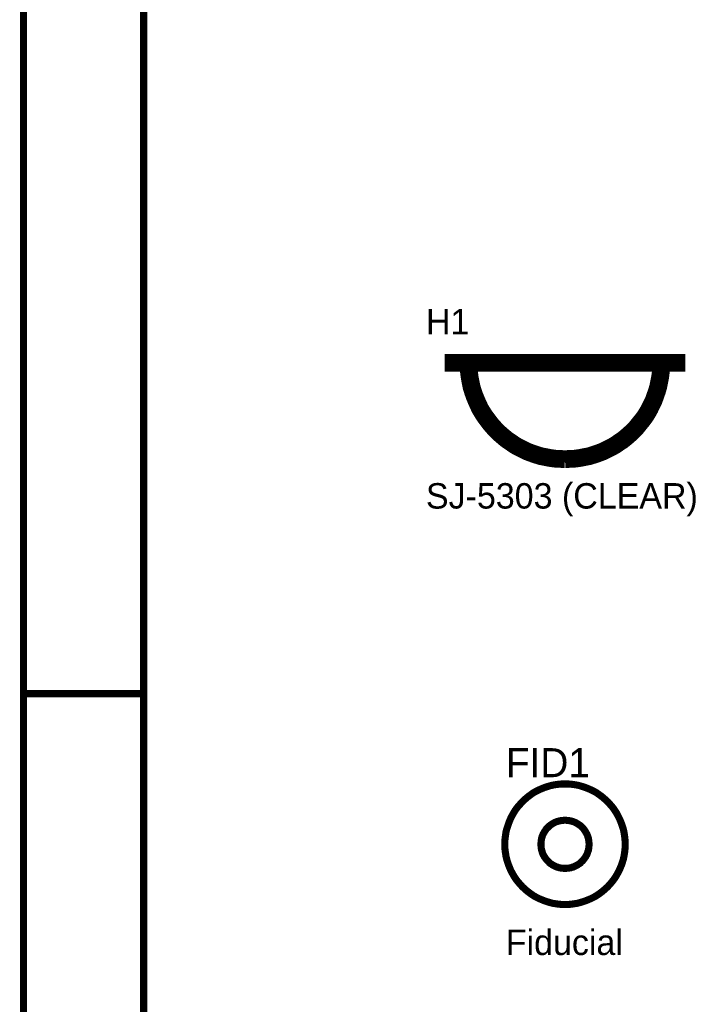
# Model space of a CAD drawing. Header units: inches. Extents: x 0 to 17, y 0 to 11.
# Tile 3 of 39: x 0 to 1.1, y 7.7 to 9.4. Entities that reach past the tile are written whole.
import ezdxf

# ---------------------------------------------------------------- set-up
doc = ezdxf.new("R2010")
doc.units = ezdxf.units.IN
doc.header["$MEASUREMENT"] = 0
doc.layers.add('Sheet', color=255, linetype='Continuous')

msp = doc.modelspace()

# ---------------------------------------------------------------- linework, layer by layer
at = {"layer": 'Sheet'}
for points in [[(0.0008, 11, 0.0118, 0.0118, 0), (17, 11, 0.0118, 0.0118, 0), (17, 0, 0.0118, 0.0118, 0), (0.0008, 0, 0.0118, 0.0118, 0), (0.0008, 11, 0.0118, 0.0118, 0)], [(0.0008, 11, 0.0039, 0.0039, 0), (0.0008, 0, 0.0039, 0.0039, 0), (17, 0, 0.0039, 0.0039, 0), (17, 11, 0.0039, 0.0039, 0), (0.0008, 11, 0.0039, 0.0039, 0), (0.0008, 11, 0.0039, 0.0039, 0)], [(0.2005, 10.7995, 0.0118, 0.0118, 0), (16.8002, 10.7995, 0.0118, 0.0118, 0), (16.8002, 0.1998, 0.0118, 0.0118, 0), (0.2005, 0.1998, 0.0118, 0.0118, 0), (0.2005, 10.7995, 0.0118, 0.0118, 0)], [(0.2005, 10.7995, 0.0039, 0.0039, 0), (0.2005, 0.1998, 0.0039, 0.0039, 0), (16.8002, 0.1998, 0.0039, 0.0039, 0), (16.8002, 10.7995, 0.0039, 0.0039, 0), (0.2005, 10.7995, 0.0039, 0.0039, 0), (0.2005, 10.7995, 0.0039, 0.0039, 0)]]:
    msp.add_lwpolyline(points, format="xyseb", close=True, dxfattribs=at)
for points in [[(0.7003, 8.7999, 0.0295, 0.0295, 0), (1.1006, 8.7999, 0.0295, 0.0295, 0)], [(0.7402, 8.7999, 0.0295, 0.0295, 0), (0.7406, 8.7916, 0.0295, 0.0295, 0), (0.741, 8.7837, 0.0295, 0.0295, 0), (0.7421, 8.7754, 0.0295, 0.0295, 0), (0.7436, 8.7675, 0.0295, 0.0295, 0), (0.7451, 8.76, 0.0295, 0.0295, 0), (0.7474, 8.7524, 0.0295, 0.0295, 0), (0.75, 8.7449, 0.0295, 0.0295, 0), (0.7531, 8.7374, 0.0295, 0.0295, 0), (0.7561, 8.7306, 0.0295, 0.0295, 0), (0.7595, 8.7234, 0.0295, 0.0295, 0), (0.7636, 8.7166, 0.0295, 0.0295, 0), (0.7678, 8.7102, 0.0295, 0.0295, 0), (0.7723, 8.7042, 0.0295, 0.0295, 0), (0.7768, 8.6982, 0.0295, 0.0295, 0), (0.7821, 8.6921, 0.0295, 0.0295, 0), (0.7874, 8.6865, 0.0295, 0.0295, 0), (0.793, 8.6812, 0.0295, 0.0295, 0), (0.7987, 8.6763, 0.0295, 0.0295, 0), (0.8047, 8.6714, 0.0295, 0.0295, 0), (0.8111, 8.6672, 0.0295, 0.0295, 0), (0.8175, 8.6627, 0.0295, 0.0295, 0), (0.8243, 8.659, 0.0295, 0.0295, 0), (0.8311, 8.6556, 0.0295, 0.0295, 0), (0.8382, 8.6522, 0.0295, 0.0295, 0), (0.8454, 8.6495, 0.0295, 0.0295, 0), (0.8529, 8.6469, 0.0295, 0.0295, 0), (0.8605, 8.6446, 0.0295, 0.0295, 0), (0.8684, 8.6431, 0.0295, 0.0295, 0), (0.8759, 8.6416, 0.0295, 0.0295, 0), (0.8842, 8.6405, 0.0295, 0.0295, 0), (0.8921, 8.6401, 0.0295, 0.0295, 0), (0.9004, 8.6397, 0.0295, 0.0295, 0)], [(0.9004, 8.6397, 0.0295, 0.0295, 0), (0.9087, 8.6401, 0.0295, 0.0295, 0), (0.9166, 8.6405, 0.0295, 0.0295, 0), (0.9249, 8.6416, 0.0295, 0.0295, 0), (0.9325, 8.6431, 0.0295, 0.0295, 0), (0.9404, 8.6446, 0.0295, 0.0295, 0), (0.9479, 8.6469, 0.0295, 0.0295, 0), (0.9555, 8.6495, 0.0295, 0.0295, 0), (0.9626, 8.6522, 0.0295, 0.0295, 0), (0.9698, 8.6556, 0.0295, 0.0295, 0), (0.9766, 8.659, 0.0295, 0.0295, 0), (0.9833, 8.6627, 0.0295, 0.0295, 0), (0.9898, 8.6672, 0.0295, 0.0295, 0), (0.9962, 8.6714, 0.0295, 0.0295, 0), (1.0022, 8.6763, 0.0295, 0.0295, 0), (1.0078, 8.6812, 0.0295, 0.0295, 0), (1.0135, 8.6865, 0.0295, 0.0295, 0), (1.0188, 8.6921, 0.0295, 0.0295, 0), (1.0237, 8.6982, 0.0295, 0.0295, 0), (1.0286, 8.7042, 0.0295, 0.0295, 0), (1.0331, 8.7102, 0.0295, 0.0295, 0), (1.0372, 8.7166, 0.0295, 0.0295, 0), (1.041, 8.7234, 0.0295, 0.0295, 0), (1.0444, 8.7306, 0.0295, 0.0295, 0), (1.0478, 8.7374, 0.0295, 0.0295, 0), (1.0504, 8.7449, 0.0295, 0.0295, 0), (1.0531, 8.7524, 0.0295, 0.0295, 0), (1.0553, 8.76, 0.0295, 0.0295, 0), (1.0568, 8.7675, 0.0295, 0.0295, 0), (1.0584, 8.7754, 0.0295, 0.0295, 0), (1.0595, 8.7837, 0.0295, 0.0295, 0), (1.0599, 8.7916, 0.0295, 0.0295, 0), (1.0602, 8.7999, 0.0295, 0.0295, 0)], [(0.0004, 8.25, 0.0118, 0.0118, 0), (0.2005, 8.25, 0.0118, 0.0118, 0)], [(0.8005, 7.9997, 0.0118, 0.0118, 0), (0.8005, 8.005, 0.0118, 0.0118, 0), (0.8009, 8.0099, 0.0118, 0.0118, 0), (0.8017, 8.0152, 0.0118, 0.0118, 0), (0.8024, 8.0201, 0.0118, 0.0118, 0), (0.8036, 8.025, 0.0118, 0.0118, 0), (0.8051, 8.0295, 0.0118, 0.0118, 0), (0.8066, 8.034, 0.0118, 0.0118, 0), (0.8085, 8.0389, 0.0118, 0.0118, 0), (0.8103, 8.0431, 0.0118, 0.0118, 0), (0.8126, 8.0476, 0.0118, 0.0118, 0), (0.8149, 8.0517, 0.0118, 0.0118, 0), (0.8175, 8.0559, 0.0118, 0.0118, 0), (0.8201, 8.0597, 0.0118, 0.0118, 0), (0.8232, 8.0634, 0.0118, 0.0118, 0), (0.8266, 8.0672, 0.0118, 0.0118, 0), (0.8296, 8.0706, 0.0118, 0.0118, 0), (0.8333, 8.074, 0.0118, 0.0118, 0), (0.8367, 8.077, 0.0118, 0.0118, 0), (0.8405, 8.08, 0.0118, 0.0118, 0), (0.8446, 8.083, 0.0118, 0.0118, 0), (0.8484, 8.0857, 0.0118, 0.0118, 0), (0.8526, 8.0879, 0.0118, 0.0118, 0), (0.8571, 8.0902, 0.0118, 0.0118, 0), (0.8616, 8.0921, 0.0118, 0.0118, 0), (0.8661, 8.094, 0.0118, 0.0118, 0), (0.8707, 8.0955, 0.0118, 0.0118, 0), (0.8756, 8.097, 0.0118, 0.0118, 0), (0.8801, 8.0981, 0.0118, 0.0118, 0), (0.885, 8.0989, 0.0118, 0.0118, 0), (0.8903, 8.0996, 0.0118, 0.0118, 0), (0.8952, 8.1, 0.0118, 0.0118, 0), (0.9004, 8.1, 0.0118, 0.0118, 0)], [(0.8005, 7.9997, 0.0039, 0.0039, 0), (0.8005, 8.005, 0.0039, 0.0039, 0), (0.8009, 8.0099, 0.0039, 0.0039, 0), (0.8017, 8.0152, 0.0039, 0.0039, 0), (0.8024, 8.0201, 0.0039, 0.0039, 0), (0.8036, 8.025, 0.0039, 0.0039, 0), (0.8051, 8.0295, 0.0039, 0.0039, 0), (0.8066, 8.034, 0.0039, 0.0039, 0), (0.8085, 8.0389, 0.0039, 0.0039, 0), (0.8103, 8.0431, 0.0039, 0.0039, 0), (0.8126, 8.0476, 0.0039, 0.0039, 0), (0.8149, 8.0517, 0.0039, 0.0039, 0), (0.8175, 8.0559, 0.0039, 0.0039, 0), (0.8201, 8.0597, 0.0039, 0.0039, 0), (0.8232, 8.0634, 0.0039, 0.0039, 0), (0.8266, 8.0672, 0.0039, 0.0039, 0), (0.8296, 8.0706, 0.0039, 0.0039, 0), (0.8333, 8.074, 0.0039, 0.0039, 0), (0.8367, 8.077, 0.0039, 0.0039, 0), (0.8405, 8.08, 0.0039, 0.0039, 0), (0.8446, 8.083, 0.0039, 0.0039, 0), (0.8484, 8.0857, 0.0039, 0.0039, 0), (0.8526, 8.0879, 0.0039, 0.0039, 0), (0.8571, 8.0902, 0.0039, 0.0039, 0), (0.8616, 8.0921, 0.0039, 0.0039, 0), (0.8661, 8.094, 0.0039, 0.0039, 0), (0.8707, 8.0955, 0.0039, 0.0039, 0), (0.8756, 8.097, 0.0039, 0.0039, 0), (0.8801, 8.0981, 0.0039, 0.0039, 0), (0.885, 8.0989, 0.0039, 0.0039, 0), (0.8903, 8.0996, 0.0039, 0.0039, 0), (0.8952, 8.1, 0.0039, 0.0039, 0), (0.9004, 8.1, 0.0039, 0.0039, 0)], [(0.9004, 8.1, 0.0118, 0.0118, 0), (0.9004, 8.1, 0.0118, 0.0118, 0)], [(0.9004, 8.1, 0.0118, 0.0118, 0), (0.9057, 8.1, 0.0118, 0.0118, 0), (0.9106, 8.0996, 0.0118, 0.0118, 0), (0.9159, 8.0989, 0.0118, 0.0118, 0), (0.9208, 8.0981, 0.0118, 0.0118, 0), (0.9253, 8.097, 0.0118, 0.0118, 0), (0.9302, 8.0955, 0.0118, 0.0118, 0), (0.9347, 8.094, 0.0118, 0.0118, 0), (0.9393, 8.0921, 0.0118, 0.0118, 0), (0.9438, 8.0902, 0.0118, 0.0118, 0), (0.9483, 8.0879, 0.0118, 0.0118, 0), (0.9524, 8.0857, 0.0118, 0.0118, 0), (0.9562, 8.083, 0.0118, 0.0118, 0), (0.9604, 8.08, 0.0118, 0.0118, 0), (0.9641, 8.077, 0.0118, 0.0118, 0), (0.9675, 8.074, 0.0118, 0.0118, 0), (0.9713, 8.0706, 0.0118, 0.0118, 0), (0.9743, 8.0672, 0.0118, 0.0118, 0), (0.9777, 8.0634, 0.0118, 0.0118, 0), (0.9807, 8.0597, 0.0118, 0.0118, 0), (0.9833, 8.0559, 0.0118, 0.0118, 0), (0.986, 8.0517, 0.0118, 0.0118, 0), (0.9882, 8.0476, 0.0118, 0.0118, 0), (0.9905, 8.0431, 0.0118, 0.0118, 0), (0.9924, 8.0389, 0.0118, 0.0118, 0), (0.9943, 8.034, 0.0118, 0.0118, 0), (0.9958, 8.0295, 0.0118, 0.0118, 0), (0.9973, 8.025, 0.0118, 0.0118, 0), (0.9984, 8.0201, 0.0118, 0.0118, 0), (0.9992, 8.0152, 0.0118, 0.0118, 0), (0.9999, 8.0099, 0.0118, 0.0118, 0), (1.0003, 8.005, 0.0118, 0.0118, 0), (1.0003, 7.9997, 0.0118, 0.0118, 0)], [(0.9004, 8.1, 0.0039, 0.0039, 0), (0.9004, 8.1, 0.0039, 0.0039, 0)], [(0.9004, 8.1, 0.0039, 0.0039, 0), (0.9057, 8.1, 0.0039, 0.0039, 0), (0.9106, 8.0996, 0.0039, 0.0039, 0), (0.9159, 8.0989, 0.0039, 0.0039, 0), (0.9208, 8.0981, 0.0039, 0.0039, 0), (0.9253, 8.097, 0.0039, 0.0039, 0), (0.9302, 8.0955, 0.0039, 0.0039, 0), (0.9347, 8.094, 0.0039, 0.0039, 0), (0.9393, 8.0921, 0.0039, 0.0039, 0), (0.9438, 8.0902, 0.0039, 0.0039, 0), (0.9483, 8.0879, 0.0039, 0.0039, 0), (0.9524, 8.0857, 0.0039, 0.0039, 0), (0.9562, 8.083, 0.0039, 0.0039, 0), (0.9604, 8.08, 0.0039, 0.0039, 0), (0.9641, 8.077, 0.0039, 0.0039, 0), (0.9675, 8.074, 0.0039, 0.0039, 0), (0.9713, 8.0706, 0.0039, 0.0039, 0), (0.9743, 8.0672, 0.0039, 0.0039, 0), (0.9777, 8.0634, 0.0039, 0.0039, 0), (0.9807, 8.0597, 0.0039, 0.0039, 0), (0.9833, 8.0559, 0.0039, 0.0039, 0), (0.986, 8.0517, 0.0039, 0.0039, 0), (0.9882, 8.0476, 0.0039, 0.0039, 0), (0.9905, 8.0431, 0.0039, 0.0039, 0), (0.9924, 8.0389, 0.0039, 0.0039, 0), (0.9943, 8.034, 0.0039, 0.0039, 0), (0.9958, 8.0295, 0.0039, 0.0039, 0), (0.9973, 8.025, 0.0039, 0.0039, 0), (0.9984, 8.0201, 0.0039, 0.0039, 0), (0.9992, 8.0152, 0.0039, 0.0039, 0), (0.9999, 8.0099, 0.0039, 0.0039, 0), (1.0003, 8.005, 0.0039, 0.0039, 0), (1.0003, 7.9997, 0.0039, 0.0039, 0)], [(0.8605, 7.9997, 0.0118, 0.0118, 0), (0.8605, 8.0016, 0.0118, 0.0118, 0), (0.8609, 8.0039, 0.0118, 0.0118, 0), (0.8609, 8.0058, 0.0118, 0.0118, 0), (0.8612, 8.0076, 0.0118, 0.0118, 0), (0.8616, 8.0099, 0.0118, 0.0118, 0), (0.8624, 8.0118, 0.0118, 0.0118, 0), (0.8627, 8.0137, 0.0118, 0.0118, 0), (0.8635, 8.0152, 0.0118, 0.0118, 0), (0.8642, 8.0171, 0.0118, 0.0118, 0), (0.8654, 8.0189, 0.0118, 0.0118, 0), (0.8661, 8.0205, 0.0118, 0.0118, 0), (0.8673, 8.022, 0.0118, 0.0118, 0), (0.8684, 8.0238, 0.0118, 0.0118, 0), (0.8695, 8.0254, 0.0118, 0.0118, 0), (0.8707, 8.0265, 0.0118, 0.0118, 0), (0.8722, 8.028, 0.0118, 0.0118, 0), (0.8737, 8.0295, 0.0118, 0.0118, 0), (0.8748, 8.0306, 0.0118, 0.0118, 0), (0.8763, 8.0318, 0.0118, 0.0118, 0), (0.8782, 8.0329, 0.0118, 0.0118, 0), (0.8797, 8.034, 0.0118, 0.0118, 0), (0.8812, 8.0348, 0.0118, 0.0118, 0), (0.8831, 8.0359, 0.0118, 0.0118, 0), (0.885, 8.0367, 0.0118, 0.0118, 0), (0.8865, 8.0374, 0.0118, 0.0118, 0), (0.8884, 8.0378, 0.0118, 0.0118, 0), (0.8903, 8.0385, 0.0118, 0.0118, 0), (0.8925, 8.0389, 0.0118, 0.0118, 0), (0.8944, 8.0393, 0.0118, 0.0118, 0), (0.8963, 8.0393, 0.0118, 0.0118, 0), (0.8985, 8.0397, 0.0118, 0.0118, 0), (0.9004, 8.0397, 0.0118, 0.0118, 0)], [(0.8605, 7.9997, 0.0039, 0.0039, 0), (0.8605, 8.0016, 0.0039, 0.0039, 0), (0.8609, 8.0039, 0.0039, 0.0039, 0), (0.8609, 8.0058, 0.0039, 0.0039, 0), (0.8612, 8.0076, 0.0039, 0.0039, 0), (0.8616, 8.0099, 0.0039, 0.0039, 0), (0.8624, 8.0118, 0.0039, 0.0039, 0), (0.8627, 8.0137, 0.0039, 0.0039, 0), (0.8635, 8.0152, 0.0039, 0.0039, 0), (0.8642, 8.0171, 0.0039, 0.0039, 0), (0.8654, 8.0189, 0.0039, 0.0039, 0), (0.8661, 8.0205, 0.0039, 0.0039, 0), (0.8673, 8.022, 0.0039, 0.0039, 0), (0.8684, 8.0238, 0.0039, 0.0039, 0), (0.8695, 8.0254, 0.0039, 0.0039, 0), (0.8707, 8.0265, 0.0039, 0.0039, 0), (0.8722, 8.028, 0.0039, 0.0039, 0), (0.8737, 8.0295, 0.0039, 0.0039, 0), (0.8748, 8.0306, 0.0039, 0.0039, 0), (0.8763, 8.0318, 0.0039, 0.0039, 0), (0.8782, 8.0329, 0.0039, 0.0039, 0), (0.8797, 8.034, 0.0039, 0.0039, 0), (0.8812, 8.0348, 0.0039, 0.0039, 0), (0.8831, 8.0359, 0.0039, 0.0039, 0), (0.885, 8.0367, 0.0039, 0.0039, 0), (0.8865, 8.0374, 0.0039, 0.0039, 0), (0.8884, 8.0378, 0.0039, 0.0039, 0), (0.8903, 8.0385, 0.0039, 0.0039, 0), (0.8925, 8.0389, 0.0039, 0.0039, 0), (0.8944, 8.0393, 0.0039, 0.0039, 0), (0.8963, 8.0393, 0.0039, 0.0039, 0), (0.8985, 8.0397, 0.0039, 0.0039, 0), (0.9004, 8.0397, 0.0039, 0.0039, 0)], [(0.9004, 8.0397, 0.0118, 0.0118, 0), (0.9004, 8.0397, 0.0118, 0.0118, 0)], [(0.9004, 8.0397, 0.0118, 0.0118, 0), (0.9023, 8.0397, 0.0118, 0.0118, 0), (0.9046, 8.0393, 0.0118, 0.0118, 0), (0.9065, 8.0393, 0.0118, 0.0118, 0), (0.9083, 8.0389, 0.0118, 0.0118, 0), (0.9106, 8.0385, 0.0118, 0.0118, 0), (0.9125, 8.0378, 0.0118, 0.0118, 0), (0.9144, 8.0374, 0.0118, 0.0118, 0), (0.9159, 8.0367, 0.0118, 0.0118, 0), (0.9178, 8.0359, 0.0118, 0.0118, 0), (0.9197, 8.0348, 0.0118, 0.0118, 0), (0.9212, 8.034, 0.0118, 0.0118, 0), (0.9227, 8.0329, 0.0118, 0.0118, 0), (0.9246, 8.0318, 0.0118, 0.0118, 0), (0.9261, 8.0306, 0.0118, 0.0118, 0), (0.9272, 8.0295, 0.0118, 0.0118, 0), (0.9287, 8.028, 0.0118, 0.0118, 0), (0.9302, 8.0265, 0.0118, 0.0118, 0), (0.9313, 8.0254, 0.0118, 0.0118, 0), (0.9325, 8.0238, 0.0118, 0.0118, 0), (0.9336, 8.022, 0.0118, 0.0118, 0), (0.9347, 8.0205, 0.0118, 0.0118, 0), (0.9355, 8.0189, 0.0118, 0.0118, 0), (0.9366, 8.0171, 0.0118, 0.0118, 0), (0.9374, 8.0152, 0.0118, 0.0118, 0), (0.9381, 8.0137, 0.0118, 0.0118, 0), (0.9385, 8.0118, 0.0118, 0.0118, 0), (0.9393, 8.0099, 0.0118, 0.0118, 0), (0.9396, 8.0076, 0.0118, 0.0118, 0), (0.94, 8.0058, 0.0118, 0.0118, 0), (0.94, 8.0039, 0.0118, 0.0118, 0), (0.9404, 8.0016, 0.0118, 0.0118, 0), (0.9404, 7.9997, 0.0118, 0.0118, 0)], [(0.9004, 8.0397, 0.0039, 0.0039, 0), (0.9004, 8.0397, 0.0039, 0.0039, 0)], [(0.9004, 8.0397, 0.0039, 0.0039, 0), (0.9023, 8.0397, 0.0039, 0.0039, 0), (0.9046, 8.0393, 0.0039, 0.0039, 0), (0.9065, 8.0393, 0.0039, 0.0039, 0), (0.9083, 8.0389, 0.0039, 0.0039, 0), (0.9106, 8.0385, 0.0039, 0.0039, 0), (0.9125, 8.0378, 0.0039, 0.0039, 0), (0.9144, 8.0374, 0.0039, 0.0039, 0), (0.9159, 8.0367, 0.0039, 0.0039, 0), (0.9178, 8.0359, 0.0039, 0.0039, 0), (0.9197, 8.0348, 0.0039, 0.0039, 0), (0.9212, 8.034, 0.0039, 0.0039, 0), (0.9227, 8.0329, 0.0039, 0.0039, 0), (0.9246, 8.0318, 0.0039, 0.0039, 0), (0.9261, 8.0306, 0.0039, 0.0039, 0), (0.9272, 8.0295, 0.0039, 0.0039, 0), (0.9287, 8.028, 0.0039, 0.0039, 0), (0.9302, 8.0265, 0.0039, 0.0039, 0), (0.9313, 8.0254, 0.0039, 0.0039, 0), (0.9325, 8.0238, 0.0039, 0.0039, 0), (0.9336, 8.022, 0.0039, 0.0039, 0), (0.9347, 8.0205, 0.0039, 0.0039, 0), (0.9355, 8.0189, 0.0039, 0.0039, 0), (0.9366, 8.0171, 0.0039, 0.0039, 0), (0.9374, 8.0152, 0.0039, 0.0039, 0), (0.9381, 8.0137, 0.0039, 0.0039, 0), (0.9385, 8.0118, 0.0039, 0.0039, 0), (0.9393, 8.0099, 0.0039, 0.0039, 0), (0.9396, 8.0076, 0.0039, 0.0039, 0), (0.94, 8.0058, 0.0039, 0.0039, 0), (0.94, 8.0039, 0.0039, 0.0039, 0), (0.9404, 8.0016, 0.0039, 0.0039, 0), (0.9404, 7.9997, 0.0039, 0.0039, 0)], [(0.9004, 7.8998, 0.0118, 0.0118, 0), (0.8952, 7.8998, 0.0118, 0.0118, 0), (0.8903, 7.9002, 0.0118, 0.0118, 0), (0.885, 7.901, 0.0118, 0.0118, 0), (0.8801, 7.9017, 0.0118, 0.0118, 0), (0.8756, 7.9029, 0.0118, 0.0118, 0), (0.8707, 7.9044, 0.0118, 0.0118, 0), (0.8661, 7.9059, 0.0118, 0.0118, 0), (0.8616, 7.9078, 0.0118, 0.0118, 0), (0.8571, 7.9096, 0.0118, 0.0118, 0), (0.8526, 7.9119, 0.0118, 0.0118, 0), (0.8484, 7.9142, 0.0118, 0.0118, 0), (0.8446, 7.9168, 0.0118, 0.0118, 0), (0.8405, 7.9198, 0.0118, 0.0118, 0), (0.8367, 7.9228, 0.0118, 0.0118, 0), (0.8333, 7.9258, 0.0118, 0.0118, 0), (0.8296, 7.9292, 0.0118, 0.0118, 0), (0.8266, 7.9326, 0.0118, 0.0118, 0), (0.8232, 7.9364, 0.0118, 0.0118, 0), (0.8201, 7.9402, 0.0118, 0.0118, 0), (0.8175, 7.9439, 0.0118, 0.0118, 0), (0.8149, 7.9481, 0.0118, 0.0118, 0), (0.8126, 7.9522, 0.0118, 0.0118, 0), (0.8103, 7.9564, 0.0118, 0.0118, 0), (0.8085, 7.9609, 0.0118, 0.0118, 0), (0.8066, 7.9654, 0.0118, 0.0118, 0), (0.8051, 7.9699, 0.0118, 0.0118, 0), (0.8036, 7.9748, 0.0118, 0.0118, 0), (0.8024, 7.9797, 0.0118, 0.0118, 0), (0.8017, 7.9846, 0.0118, 0.0118, 0), (0.8009, 7.9895, 0.0118, 0.0118, 0), (0.8005, 7.9944, 0.0118, 0.0118, 0), (0.8005, 7.9997, 0.0118, 0.0118, 0)], [(0.8005, 7.9997, 0.0118, 0.0118, 0), (0.8005, 7.9997, 0.0118, 0.0118, 0)], [(0.9004, 7.8998, 0.0039, 0.0039, 0), (0.8952, 7.8998, 0.0039, 0.0039, 0), (0.8903, 7.9002, 0.0039, 0.0039, 0), (0.885, 7.901, 0.0039, 0.0039, 0), (0.8801, 7.9017, 0.0039, 0.0039, 0), (0.8756, 7.9029, 0.0039, 0.0039, 0), (0.8707, 7.9044, 0.0039, 0.0039, 0), (0.8661, 7.9059, 0.0039, 0.0039, 0), (0.8616, 7.9078, 0.0039, 0.0039, 0), (0.8571, 7.9096, 0.0039, 0.0039, 0), (0.8526, 7.9119, 0.0039, 0.0039, 0), (0.8484, 7.9142, 0.0039, 0.0039, 0), (0.8446, 7.9168, 0.0039, 0.0039, 0), (0.8405, 7.9198, 0.0039, 0.0039, 0), (0.8367, 7.9228, 0.0039, 0.0039, 0), (0.8333, 7.9258, 0.0039, 0.0039, 0), (0.8296, 7.9292, 0.0039, 0.0039, 0), (0.8266, 7.9326, 0.0039, 0.0039, 0), (0.8232, 7.9364, 0.0039, 0.0039, 0), (0.8201, 7.9402, 0.0039, 0.0039, 0), (0.8175, 7.9439, 0.0039, 0.0039, 0), (0.8149, 7.9481, 0.0039, 0.0039, 0), (0.8126, 7.9522, 0.0039, 0.0039, 0), (0.8103, 7.9564, 0.0039, 0.0039, 0), (0.8085, 7.9609, 0.0039, 0.0039, 0), (0.8066, 7.9654, 0.0039, 0.0039, 0), (0.8051, 7.9699, 0.0039, 0.0039, 0), (0.8036, 7.9748, 0.0039, 0.0039, 0), (0.8024, 7.9797, 0.0039, 0.0039, 0), (0.8017, 7.9846, 0.0039, 0.0039, 0), (0.8009, 7.9895, 0.0039, 0.0039, 0), (0.8005, 7.9944, 0.0039, 0.0039, 0), (0.8005, 7.9997, 0.0039, 0.0039, 0)], [(0.8005, 7.9997, 0.0039, 0.0039, 0), (0.8005, 7.9997, 0.0039, 0.0039, 0)], [(0.9004, 7.9598, 0.0118, 0.0118, 0), (0.8985, 7.9598, 0.0118, 0.0118, 0), (0.8963, 7.9601, 0.0118, 0.0118, 0), (0.8944, 7.9601, 0.0118, 0.0118, 0), (0.8925, 7.9605, 0.0118, 0.0118, 0), (0.8903, 7.9609, 0.0118, 0.0118, 0), (0.8884, 7.9617, 0.0118, 0.0118, 0), (0.8865, 7.962, 0.0118, 0.0118, 0), (0.885, 7.9628, 0.0118, 0.0118, 0), (0.8831, 7.9639, 0.0118, 0.0118, 0), (0.8812, 7.9647, 0.0118, 0.0118, 0), (0.8797, 7.9654, 0.0118, 0.0118, 0), (0.8782, 7.9666, 0.0118, 0.0118, 0), (0.8763, 7.9677, 0.0118, 0.0118, 0), (0.8748, 7.9688, 0.0118, 0.0118, 0), (0.8737, 7.9703, 0.0118, 0.0118, 0), (0.8722, 7.9715, 0.0118, 0.0118, 0), (0.8707, 7.973, 0.0118, 0.0118, 0), (0.8695, 7.9745, 0.0118, 0.0118, 0), (0.8684, 7.976, 0.0118, 0.0118, 0), (0.8673, 7.9775, 0.0118, 0.0118, 0), (0.8661, 7.979, 0.0118, 0.0118, 0), (0.8654, 7.9809, 0.0118, 0.0118, 0), (0.8642, 7.9824, 0.0118, 0.0118, 0), (0.8635, 7.9843, 0.0118, 0.0118, 0), (0.8627, 7.9862, 0.0118, 0.0118, 0), (0.8624, 7.988, 0.0118, 0.0118, 0), (0.8616, 7.9899, 0.0118, 0.0118, 0), (0.8612, 7.9918, 0.0118, 0.0118, 0), (0.8609, 7.9937, 0.0118, 0.0118, 0), (0.8609, 7.9956, 0.0118, 0.0118, 0), (0.8605, 7.9978, 0.0118, 0.0118, 0), (0.8605, 7.9997, 0.0118, 0.0118, 0)], [(0.8605, 7.9997, 0.0118, 0.0118, 0), (0.8605, 7.9997, 0.0118, 0.0118, 0)], [(0.9004, 7.9598, 0.0039, 0.0039, 0), (0.8985, 7.9598, 0.0039, 0.0039, 0), (0.8963, 7.9601, 0.0039, 0.0039, 0), (0.8944, 7.9601, 0.0039, 0.0039, 0), (0.8925, 7.9605, 0.0039, 0.0039, 0), (0.8903, 7.9609, 0.0039, 0.0039, 0), (0.8884, 7.9617, 0.0039, 0.0039, 0), (0.8865, 7.962, 0.0039, 0.0039, 0), (0.885, 7.9628, 0.0039, 0.0039, 0), (0.8831, 7.9639, 0.0039, 0.0039, 0), (0.8812, 7.9647, 0.0039, 0.0039, 0), (0.8797, 7.9654, 0.0039, 0.0039, 0), (0.8782, 7.9666, 0.0039, 0.0039, 0), (0.8763, 7.9677, 0.0039, 0.0039, 0), (0.8748, 7.9688, 0.0039, 0.0039, 0), (0.8737, 7.9703, 0.0039, 0.0039, 0), (0.8722, 7.9715, 0.0039, 0.0039, 0), (0.8707, 7.973, 0.0039, 0.0039, 0), (0.8695, 7.9745, 0.0039, 0.0039, 0), (0.8684, 7.976, 0.0039, 0.0039, 0), (0.8673, 7.9775, 0.0039, 0.0039, 0), (0.8661, 7.979, 0.0039, 0.0039, 0), (0.8654, 7.9809, 0.0039, 0.0039, 0), (0.8642, 7.9824, 0.0039, 0.0039, 0), (0.8635, 7.9843, 0.0039, 0.0039, 0), (0.8627, 7.9862, 0.0039, 0.0039, 0), (0.8624, 7.988, 0.0039, 0.0039, 0), (0.8616, 7.9899, 0.0039, 0.0039, 0), (0.8612, 7.9918, 0.0039, 0.0039, 0), (0.8609, 7.9937, 0.0039, 0.0039, 0), (0.8609, 7.9956, 0.0039, 0.0039, 0), (0.8605, 7.9978, 0.0039, 0.0039, 0), (0.8605, 7.9997, 0.0039, 0.0039, 0)], [(0.8605, 7.9997, 0.0039, 0.0039, 0), (0.8605, 7.9997, 0.0039, 0.0039, 0)], [(1.0003, 7.9997, 0.0118, 0.0118, 0), (1.0003, 7.9944, 0.0118, 0.0118, 0), (0.9999, 7.9895, 0.0118, 0.0118, 0), (0.9992, 7.9846, 0.0118, 0.0118, 0), (0.9984, 7.9797, 0.0118, 0.0118, 0), (0.9973, 7.9748, 0.0118, 0.0118, 0), (0.9958, 7.9699, 0.0118, 0.0118, 0), (0.9943, 7.9654, 0.0118, 0.0118, 0), (0.9924, 7.9609, 0.0118, 0.0118, 0), (0.9905, 7.9564, 0.0118, 0.0118, 0), (0.9882, 7.9522, 0.0118, 0.0118, 0), (0.986, 7.9481, 0.0118, 0.0118, 0), (0.9833, 7.9439, 0.0118, 0.0118, 0), (0.9807, 7.9402, 0.0118, 0.0118, 0), (0.9777, 7.9364, 0.0118, 0.0118, 0), (0.9743, 7.9326, 0.0118, 0.0118, 0), (0.9713, 7.9292, 0.0118, 0.0118, 0), (0.9675, 7.9258, 0.0118, 0.0118, 0), (0.9641, 7.9228, 0.0118, 0.0118, 0), (0.9604, 7.9198, 0.0118, 0.0118, 0), (0.9562, 7.9168, 0.0118, 0.0118, 0), (0.9524, 7.9142, 0.0118, 0.0118, 0), (0.9483, 7.9119, 0.0118, 0.0118, 0), (0.9438, 7.9096, 0.0118, 0.0118, 0), (0.9393, 7.9078, 0.0118, 0.0118, 0), (0.9347, 7.9059, 0.0118, 0.0118, 0), (0.9302, 7.9044, 0.0118, 0.0118, 0), (0.9253, 7.9029, 0.0118, 0.0118, 0), (0.9208, 7.9017, 0.0118, 0.0118, 0), (0.9159, 7.901, 0.0118, 0.0118, 0), (0.9106, 7.9002, 0.0118, 0.0118, 0), (0.9057, 7.8998, 0.0118, 0.0118, 0), (0.9004, 7.8998, 0.0118, 0.0118, 0)], [(0.9404, 7.9997, 0.0118, 0.0118, 0), (0.9404, 7.9978, 0.0118, 0.0118, 0), (0.94, 7.9956, 0.0118, 0.0118, 0), (0.94, 7.9937, 0.0118, 0.0118, 0), (0.9396, 7.9918, 0.0118, 0.0118, 0), (0.9393, 7.9899, 0.0118, 0.0118, 0), (0.9385, 7.988, 0.0118, 0.0118, 0), (0.9381, 7.9862, 0.0118, 0.0118, 0), (0.9374, 7.9843, 0.0118, 0.0118, 0), (0.9366, 7.9824, 0.0118, 0.0118, 0), (0.9355, 7.9809, 0.0118, 0.0118, 0), (0.9347, 7.979, 0.0118, 0.0118, 0), (0.9336, 7.9775, 0.0118, 0.0118, 0), (0.9325, 7.976, 0.0118, 0.0118, 0), (0.9313, 7.9745, 0.0118, 0.0118, 0), (0.9302, 7.973, 0.0118, 0.0118, 0), (0.9287, 7.9715, 0.0118, 0.0118, 0), (0.9272, 7.9703, 0.0118, 0.0118, 0), (0.9261, 7.9688, 0.0118, 0.0118, 0), (0.9246, 7.9677, 0.0118, 0.0118, 0), (0.9227, 7.9666, 0.0118, 0.0118, 0), (0.9212, 7.9654, 0.0118, 0.0118, 0), (0.9197, 7.9647, 0.0118, 0.0118, 0), (0.9178, 7.9639, 0.0118, 0.0118, 0), (0.9159, 7.9628, 0.0118, 0.0118, 0), (0.9144, 7.962, 0.0118, 0.0118, 0), (0.9125, 7.9617, 0.0118, 0.0118, 0), (0.9106, 7.9609, 0.0118, 0.0118, 0), (0.9083, 7.9605, 0.0118, 0.0118, 0), (0.9065, 7.9601, 0.0118, 0.0118, 0), (0.9046, 7.9601, 0.0118, 0.0118, 0), (0.9023, 7.9598, 0.0118, 0.0118, 0), (0.9004, 7.9598, 0.0118, 0.0118, 0)], [(1.0003, 7.9997, 0.0039, 0.0039, 0), (1.0003, 7.9944, 0.0039, 0.0039, 0), (0.9999, 7.9895, 0.0039, 0.0039, 0), (0.9992, 7.9846, 0.0039, 0.0039, 0), (0.9984, 7.9797, 0.0039, 0.0039, 0), (0.9973, 7.9748, 0.0039, 0.0039, 0), (0.9958, 7.9699, 0.0039, 0.0039, 0), (0.9943, 7.9654, 0.0039, 0.0039, 0), (0.9924, 7.9609, 0.0039, 0.0039, 0), (0.9905, 7.9564, 0.0039, 0.0039, 0), (0.9882, 7.9522, 0.0039, 0.0039, 0), (0.986, 7.9481, 0.0039, 0.0039, 0), (0.9833, 7.9439, 0.0039, 0.0039, 0), (0.9807, 7.9402, 0.0039, 0.0039, 0), (0.9777, 7.9364, 0.0039, 0.0039, 0), (0.9743, 7.9326, 0.0039, 0.0039, 0), (0.9713, 7.9292, 0.0039, 0.0039, 0), (0.9675, 7.9258, 0.0039, 0.0039, 0), (0.9641, 7.9228, 0.0039, 0.0039, 0), (0.9604, 7.9198, 0.0039, 0.0039, 0), (0.9562, 7.9168, 0.0039, 0.0039, 0), (0.9524, 7.9142, 0.0039, 0.0039, 0), (0.9483, 7.9119, 0.0039, 0.0039, 0), (0.9438, 7.9096, 0.0039, 0.0039, 0), (0.9393, 7.9078, 0.0039, 0.0039, 0), (0.9347, 7.9059, 0.0039, 0.0039, 0), (0.9302, 7.9044, 0.0039, 0.0039, 0), (0.9253, 7.9029, 0.0039, 0.0039, 0), (0.9208, 7.9017, 0.0039, 0.0039, 0), (0.9159, 7.901, 0.0039, 0.0039, 0), (0.9106, 7.9002, 0.0039, 0.0039, 0), (0.9057, 7.8998, 0.0039, 0.0039, 0), (0.9004, 7.8998, 0.0039, 0.0039, 0)], [(0.9404, 7.9997, 0.0039, 0.0039, 0), (0.9404, 7.9978, 0.0039, 0.0039, 0), (0.94, 7.9956, 0.0039, 0.0039, 0), (0.94, 7.9937, 0.0039, 0.0039, 0), (0.9396, 7.9918, 0.0039, 0.0039, 0), (0.9393, 7.9899, 0.0039, 0.0039, 0), (0.9385, 7.988, 0.0039, 0.0039, 0), (0.9381, 7.9862, 0.0039, 0.0039, 0), (0.9374, 7.9843, 0.0039, 0.0039, 0), (0.9366, 7.9824, 0.0039, 0.0039, 0), (0.9355, 7.9809, 0.0039, 0.0039, 0), (0.9347, 7.979, 0.0039, 0.0039, 0), (0.9336, 7.9775, 0.0039, 0.0039, 0), (0.9325, 7.976, 0.0039, 0.0039, 0), (0.9313, 7.9745, 0.0039, 0.0039, 0), (0.9302, 7.973, 0.0039, 0.0039, 0), (0.9287, 7.9715, 0.0039, 0.0039, 0), (0.9272, 7.9703, 0.0039, 0.0039, 0), (0.9261, 7.9688, 0.0039, 0.0039, 0), (0.9246, 7.9677, 0.0039, 0.0039, 0), (0.9227, 7.9666, 0.0039, 0.0039, 0), (0.9212, 7.9654, 0.0039, 0.0039, 0), (0.9197, 7.9647, 0.0039, 0.0039, 0), (0.9178, 7.9639, 0.0039, 0.0039, 0), (0.9159, 7.9628, 0.0039, 0.0039, 0), (0.9144, 7.962, 0.0039, 0.0039, 0), (0.9125, 7.9617, 0.0039, 0.0039, 0), (0.9106, 7.9609, 0.0039, 0.0039, 0), (0.9083, 7.9605, 0.0039, 0.0039, 0), (0.9065, 7.9601, 0.0039, 0.0039, 0), (0.9046, 7.9601, 0.0039, 0.0039, 0), (0.9023, 7.9598, 0.0039, 0.0039, 0), (0.9004, 7.9598, 0.0039, 0.0039, 0)], [(0.9404, 7.9997, 0.0118, 0.0118, 0), (0.9404, 7.9997, 0.0118, 0.0118, 0), (0.9404, 7.9997, 0.0118, 0.0118, 0), (0.9404, 7.9997, 0.0118, 0.0118, 0), (0.9404, 7.9997, 0.0118, 0.0118, 0), (0.9404, 7.9997, 0.0118, 0.0118, 0), (0.9404, 7.9997, 0.0118, 0.0118, 0), (0.9404, 7.9997, 0.0118, 0.0118, 0), (0.9404, 7.9997, 0.0118, 0.0118, 0), (0.9404, 7.9997, 0.0118, 0.0118, 0), (0.9404, 7.9997, 0.0118, 0.0118, 0), (0.9404, 7.9997, 0.0118, 0.0118, 0), (0.9404, 7.9997, 0.0118, 0.0118, 0), (0.9404, 7.9997, 0.0118, 0.0118, 0), (0.9404, 7.9997, 0.0118, 0.0118, 0), (0.9404, 7.9997, 0.0118, 0.0118, 0), (0.9404, 7.9997, 0.0118, 0.0118, 0), (0.9404, 7.9997, 0.0118, 0.0118, 0), (0.9404, 7.9997, 0.0118, 0.0118, 0), (0.9404, 7.9997, 0.0118, 0.0118, 0), (0.9404, 7.9997, 0.0118, 0.0118, 0), (0.9404, 7.9997, 0.0118, 0.0118, 0), (0.9404, 7.9997, 0.0118, 0.0118, 0), (0.9404, 7.9997, 0.0118, 0.0118, 0), (0.9404, 7.9997, 0.0118, 0.0118, 0), (0.9404, 7.9997, 0.0118, 0.0118, 0), (0.9404, 7.9997, 0.0118, 0.0118, 0), (0.9404, 7.9997, 0.0118, 0.0118, 0), (0.9404, 7.9997, 0.0118, 0.0118, 0), (0.9404, 7.9997, 0.0118, 0.0118, 0), (0.9404, 7.9997, 0.0118, 0.0118, 0), (0.9404, 7.9997, 0.0118, 0.0118, 0), (0.9404, 7.9997, 0.0118, 0.0118, 0)], [(0.9404, 7.9997, 0.0118, 0.0118, 0), (0.9404, 7.9997, 0.0118, 0.0118, 0)], [(0.9404, 7.9997, 0.0039, 0.0039, 0), (0.9404, 7.9997, 0.0039, 0.0039, 0), (0.9404, 7.9997, 0.0039, 0.0039, 0), (0.9404, 7.9997, 0.0039, 0.0039, 0), (0.9404, 7.9997, 0.0039, 0.0039, 0), (0.9404, 7.9997, 0.0039, 0.0039, 0), (0.9404, 7.9997, 0.0039, 0.0039, 0), (0.9404, 7.9997, 0.0039, 0.0039, 0), (0.9404, 7.9997, 0.0039, 0.0039, 0), (0.9404, 7.9997, 0.0039, 0.0039, 0), (0.9404, 7.9997, 0.0039, 0.0039, 0), (0.9404, 7.9997, 0.0039, 0.0039, 0), (0.9404, 7.9997, 0.0039, 0.0039, 0), (0.9404, 7.9997, 0.0039, 0.0039, 0), (0.9404, 7.9997, 0.0039, 0.0039, 0), (0.9404, 7.9997, 0.0039, 0.0039, 0), (0.9404, 7.9997, 0.0039, 0.0039, 0), (0.9404, 7.9997, 0.0039, 0.0039, 0), (0.9404, 7.9997, 0.0039, 0.0039, 0), (0.9404, 7.9997, 0.0039, 0.0039, 0), (0.9404, 7.9997, 0.0039, 0.0039, 0), (0.9404, 7.9997, 0.0039, 0.0039, 0), (0.9404, 7.9997, 0.0039, 0.0039, 0), (0.9404, 7.9997, 0.0039, 0.0039, 0), (0.9404, 7.9997, 0.0039, 0.0039, 0), (0.9404, 7.9997, 0.0039, 0.0039, 0), (0.9404, 7.9997, 0.0039, 0.0039, 0), (0.9404, 7.9997, 0.0039, 0.0039, 0), (0.9404, 7.9997, 0.0039, 0.0039, 0), (0.9404, 7.9997, 0.0039, 0.0039, 0), (0.9404, 7.9997, 0.0039, 0.0039, 0), (0.9404, 7.9997, 0.0039, 0.0039, 0), (0.9404, 7.9997, 0.0039, 0.0039, 0)], [(0.9404, 7.9997, 0.0039, 0.0039, 0), (0.9404, 7.9997, 0.0039, 0.0039, 0)], [(1.0003, 7.9997, 0.0118, 0.0118, 0), (1.0003, 7.9997, 0.0118, 0.0118, 0), (1.0003, 7.9997, 0.0118, 0.0118, 0), (1.0003, 7.9997, 0.0118, 0.0118, 0), (1.0003, 7.9997, 0.0118, 0.0118, 0), (1.0003, 7.9997, 0.0118, 0.0118, 0), (1.0003, 7.9997, 0.0118, 0.0118, 0), (1.0003, 7.9997, 0.0118, 0.0118, 0), (1.0003, 7.9997, 0.0118, 0.0118, 0), (1.0003, 7.9997, 0.0118, 0.0118, 0), (1.0003, 7.9997, 0.0118, 0.0118, 0), (1.0003, 7.9997, 0.0118, 0.0118, 0), (1.0003, 7.9997, 0.0118, 0.0118, 0), (1.0003, 7.9997, 0.0118, 0.0118, 0), (1.0003, 7.9997, 0.0118, 0.0118, 0), (1.0003, 7.9997, 0.0118, 0.0118, 0), (1.0003, 7.9997, 0.0118, 0.0118, 0), (1.0003, 7.9997, 0.0118, 0.0118, 0), (1.0003, 7.9997, 0.0118, 0.0118, 0), (1.0003, 7.9997, 0.0118, 0.0118, 0), (1.0003, 7.9997, 0.0118, 0.0118, 0), (1.0003, 7.9997, 0.0118, 0.0118, 0), (1.0003, 7.9997, 0.0118, 0.0118, 0), (1.0003, 7.9997, 0.0118, 0.0118, 0), (1.0003, 7.9997, 0.0118, 0.0118, 0), (1.0003, 7.9997, 0.0118, 0.0118, 0), (1.0003, 7.9997, 0.0118, 0.0118, 0), (1.0003, 7.9997, 0.0118, 0.0118, 0), (1.0003, 7.9997, 0.0118, 0.0118, 0), (1.0003, 7.9997, 0.0118, 0.0118, 0), (1.0003, 7.9997, 0.0118, 0.0118, 0), (1.0003, 7.9997, 0.0118, 0.0118, 0), (1.0003, 7.9997, 0.0118, 0.0118, 0)], [(1.0003, 7.9997, 0.0118, 0.0118, 0), (1.0003, 7.9997, 0.0118, 0.0118, 0)], [(1.0003, 7.9997, 0.0039, 0.0039, 0), (1.0003, 7.9997, 0.0039, 0.0039, 0), (1.0003, 7.9997, 0.0039, 0.0039, 0), (1.0003, 7.9997, 0.0039, 0.0039, 0), (1.0003, 7.9997, 0.0039, 0.0039, 0), (1.0003, 7.9997, 0.0039, 0.0039, 0), (1.0003, 7.9997, 0.0039, 0.0039, 0), (1.0003, 7.9997, 0.0039, 0.0039, 0), (1.0003, 7.9997, 0.0039, 0.0039, 0), (1.0003, 7.9997, 0.0039, 0.0039, 0), (1.0003, 7.9997, 0.0039, 0.0039, 0), (1.0003, 7.9997, 0.0039, 0.0039, 0), (1.0003, 7.9997, 0.0039, 0.0039, 0), (1.0003, 7.9997, 0.0039, 0.0039, 0), (1.0003, 7.9997, 0.0039, 0.0039, 0), (1.0003, 7.9997, 0.0039, 0.0039, 0), (1.0003, 7.9997, 0.0039, 0.0039, 0), (1.0003, 7.9997, 0.0039, 0.0039, 0), (1.0003, 7.9997, 0.0039, 0.0039, 0), (1.0003, 7.9997, 0.0039, 0.0039, 0), (1.0003, 7.9997, 0.0039, 0.0039, 0), (1.0003, 7.9997, 0.0039, 0.0039, 0), (1.0003, 7.9997, 0.0039, 0.0039, 0), (1.0003, 7.9997, 0.0039, 0.0039, 0), (1.0003, 7.9997, 0.0039, 0.0039, 0), (1.0003, 7.9997, 0.0039, 0.0039, 0), (1.0003, 7.9997, 0.0039, 0.0039, 0), (1.0003, 7.9997, 0.0039, 0.0039, 0), (1.0003, 7.9997, 0.0039, 0.0039, 0), (1.0003, 7.9997, 0.0039, 0.0039, 0), (1.0003, 7.9997, 0.0039, 0.0039, 0), (1.0003, 7.9997, 0.0039, 0.0039, 0), (1.0003, 7.9997, 0.0039, 0.0039, 0)], [(1.0003, 7.9997, 0.0039, 0.0039, 0), (1.0003, 7.9997, 0.0039, 0.0039, 0)]]:
    msp.add_lwpolyline(points, format="xyseb", dxfattribs=at)

# ---------------------------------------------------------------- texts
for s, height, p in [('H1', 0.04221, (0.6694, 8.847)), ('SJ-5303 (CLEAR)', 0.042215, (0.6694, 8.5576)), ('FID1', 0.04825, (0.8021, 8.1113)), ('Fiducial', 0.04221, (0.8021, 7.8158))]:
    msp.add_text(s, height=height, dxfattribs=at).set_placement(p)

doc.saveas('drawing.dxf')
